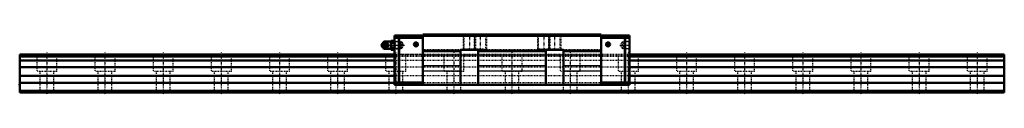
# Model space of a CAD drawing. Header units: millimetres. Extents: x -35 to 1235, y -2 to 76.
import ezdxf

# ---------------------------------------------------------------- set-up
doc = ezdxf.new("R2010")
doc.units = ezdxf.units.MM
doc.linetypes.add('Center', pattern=[1.5, 0.45, -0.5, 0.05, -0.5])
doc.linetypes.add('Dashed', pattern=[2, 1, -1])
for name, color, linetype, lineweight in [('2d ConnectionPoints', 7, 'Continuous', 50), ('AM_0', 7, 'Continuous', 50), ('AM_4', 3, 'Continuous', 25), ('AM_5', 3, 'Continuous', 25), ('AM_7', 7, 'Center', 25), ('AM_9', 6, 'Dashed', 25)]:
    doc.layers.add(name, color=color, linetype=linetype, lineweight=lineweight)

# ---------------------------------------------------------------- blocks, each defined once
blk = doc.blocks.new('1_B_PT1_8_SRN_grease_nipple_joint_0_in_ys5uy8jcz3rju3cgotq4sgdsa________0')
at = {"layer": 'AM_0'}
for p, q in [((434.4, 64.2), (434.6, 64.5)), ((434.6, 64.5), (438.7, 64.5)), ((443.8, 65.8), (436.3, 65.8)), ((444.3, 66.8), (443.8, 65.9)), ((443.8, 65.9), (443.8, 56.1)), ((444.3, 66.8), (448, 66.8)), ((444.3, 63.9), (448, 63.9)), ((448.5, 65.9), (448, 66.8)), ((432.6, 63), (432.2, 62.4)), ((432.2, 59.6), (432.6, 59)), ((434.6, 57.5), (434.3, 57.8)), ((434.6, 57.5), (438.7, 57.5)), ((436.3, 56.2), (443.8, 56.2)), ((440.2, 61), (440.6, 61)), ((443.8, 56.1), (444.3, 55.2)), ((444.3, 58.1), (448, 58.1)), ((444.3, 55.2), (448, 55.2)), ((448, 55.2), (448.5, 56.1))]:
    blk.add_line(p, q, dxfattribs=at)
for points in [[(438.3, 64.5), (438.5, 63.9), (438.7, 63.4), (438.9, 63), (439.2, 62.5), (439.5, 62), (439.8, 61.6), (440.2, 61)], [(440.6, 61), (440.3, 61.7), (440.2, 62.1), (440, 62.5), (439.7, 63.1), (439.3, 63.7), (439, 64.1), (438.7, 64.5)], [(444.3, 66.8), (444.1, 66.4), (444, 66), (443.9, 65.6), (443.9, 65.2), (444, 64.6), (444.3, 63.9)], [(444.3, 63.9), (444, 62.5), (443.9, 61.7), (443.9, 61), (443.9, 60.2), (444, 59.5), (444.3, 58.1)], [(448, 63.9), (448.2, 64.3), (448.3, 64.6), (448.4, 65), (448.4, 65.4), (448.3, 66.1), (448, 66.8)], [(448, 58.1), (448.3, 59.5), (448.4, 60.3), (448.4, 61), (448.4, 61.8), (448.3, 62.5), (448, 63.9)], [(440.2, 61), (439.8, 60.4), (439.4, 59.9), (439.2, 59.5), (438.9, 59), (438.7, 58.5), (438.5, 58.1), (438.3, 57.5)], [(438.7, 57.5), (439.3, 58.2), (439.5, 58.6), (439.8, 59), (440, 59.6), (440.3, 60.2), (440.5, 60.6), (440.6, 61)], [(444.3, 58.1), (444.1, 57.7), (444, 57.4), (443.9, 57), (443.9, 56.6), (444, 55.9), (444.3, 55.2)], [(448, 55.2), (448.2, 55.6), (448.3, 56), (448.4, 56.4), (448.4, 56.8), (448.3, 57.4), (448, 58.1)]]:
    blk.add_lwpolyline(points, dxfattribs=at)
for centre, radius, start, end in [((436.3, 62.8), 3, 90, 159.9436), ((435.1, 61), 3.3, 270, 90), ((436.3, 59.2), 3, 200.0564, 270)]:
    blk.add_arc(centre, radius, start, end, dxfattribs=at)
blk.add_ellipse((435.1, 61), major_axis=(0, 3.3), ratio=0.927184, start_param=2.207257, end_param=7.217521, dxfattribs=at)
for major_axis in [(0, 2.42), (0, -1.01)]:
    blk.add_ellipse((434, 61), major_axis=major_axis, ratio=0.927184, dxfattribs=at)
at = {"layer": 'AM_4'}
for p, q in [((436.3, 65.8), (436.3, 64.5)), ((436.3, 57.5), (436.3, 56.2))]:
    blk.add_line(p, q, dxfattribs=at)
blk.add_ellipse((435.9, 61), major_axis=(0, 2.94), ratio=0.927184, start_param=3.533104, end_param=5.891674, dxfattribs=at)
at = {"layer": 'AM_5', "linetype": 'Dashed'}
for p, q in [((448.5, 65.9), (449.5, 65.3)), ((449.5, 56.1), (449.5, 65.9)), ((456.5, 65.1), (449.5, 65.3)), ((448.5, 56.1), (449.5, 56.7)), ((456.5, 56.9), (449.5, 56.7))]:
    blk.add_line(p, q, dxfattribs=at)
at = {"layer": 'AM_7'}
for p, q in [((435.1, 57.5), (435.1, 64.5)), ((431.6, 61), (461.2, 61))]:
    blk.add_line(p, q, dxfattribs=at)
at = {"layer": 'AM_9'}
for p, q in [((436.3, 64.5), (436.3, 57.5)), ((455.9, 65.7), (448.5, 65.9)), ((456.5, 65.1), (455.9, 65.7)), ((455.9, 65.7), (455.9, 56.3)), ((456.5, 65.1), (456.5, 56.9)), ((432.7, 61), (433.1, 61)), ((433.3, 62.8), (433.3, 59.2)), ((448.5, 56.1), (455.9, 56.3)), ((455.9, 56.3), (456.5, 56.9))]:
    blk.add_line(p, q, dxfattribs=at)
for points in [[(435, 64.5), (434.7, 63.8), (434.6, 63.4), (434.4, 63), (434.1, 62.4), (433.7, 61.8), (433.4, 61.4), (433.1, 61)], [(433.2, 61.4), (433.2, 61.6), (433.3, 62), (433.4, 62.3), (433.6, 62.6), (433.9, 62.9), (434.1, 63.2), (434.4, 63.4), (434.7, 63.6), (435, 63.7), (435.4, 63.8), (435.7, 63.9), (436.1, 63.8), (436.4, 63.8), (436.8, 63.6), (437.1, 63.5)], [(435.8, 57.8), (435.7, 57.8), (435.4, 57.8), (435, 57.9), (434.7, 58), (434.5, 58.1), (434, 58.6), (433.7, 59.2), (433.5, 59.7), (433.4, 60.3), (433.4, 61.2), (433.5, 62.1), (433.6, 62.6), (433.7, 63), (434, 63.4), (434.3, 63.7), (434.5, 63.9), (434.9, 64.1), (435.5, 64.2), (435.8, 64.2)], [(433.4, 62.6), (433.5, 63), (433.8, 63.5), (434.2, 63.9), (434.4, 64.2)], [(435.8, 64.2), (435.9, 64.1), (436.1, 64.1), (436.2, 64), (436.3, 64)], [(436.3, 58), (436.9, 58.4), (437.4, 58.7), (437.9, 59.1), (438.3, 59.5), (438.5, 59.9), (438.7, 60.3), (438.9, 60.7), (438.9, 61.1), (438.8, 61.6), (438.6, 62), (438.4, 62.4), (438, 62.8), (437.6, 63.1), (437.1, 63.5), (436.5, 63.9), (436.3, 64)], [(432.7, 61), (432.9, 61.6), (433, 61.8)], [(433, 60.2), (432.9, 60.4), (432.7, 61)], [(433.1, 61), (433.6, 60.3), (433.9, 59.9), (434.1, 59.5), (434.4, 58.9), (434.7, 58.3), (434.8, 57.9), (435, 57.5)], [(433.2, 61), (433.2, 61.2), (433.2, 61.4)], [(433.2, 60.6), (433.2, 60.8), (433.2, 61)], [(437.1, 58.6), (436.8, 58.4), (436.5, 58.3), (436.1, 58.2), (435.8, 58.1), (435.4, 58.2), (435.1, 58.2), (434.7, 58.4), (434.4, 58.6), (434.1, 58.8), (433.9, 59), (433.6, 59.4), (433.4, 59.7), (433.3, 60), (433.2, 60.4), (433.2, 60.6)], [(434.3, 57.8), (434.2, 58.1), (433.8, 58.6), (433.5, 59), (433.4, 59.4)], [(436.3, 58), (436.2, 58), (436.1, 57.9), (435.9, 57.9), (435.8, 57.8)]]:
    blk.add_lwpolyline(points, dxfattribs=at)
for centre, start, end in [((436.3, 62.8), 159.9436, 180), ((436.3, 59.2), 180, 200.0564)]:
    blk.add_arc(centre, 3, start, end, dxfattribs=at)
blk.add_ellipse((435.6, 61), major_axis=(0, -2.94), ratio=0.927184, dxfattribs=at)
for centre, major_axis, start_param, end_param in [((437.1, 61), (0, -3.44), 3.553259, 5.871519), ((435.9, 61), (0, 2.94), 5.891674, 6.845665), ((437.1, 61), (0, 3.44), 2.729926, 6.694852), ((435.1, 61), (0, 3.3), 0.934336, 2.207257), ((435.9, 61), (0, 2.94), 1.550664, 1.594897), ((435.9, 61), (0, 2.94), 2.583472, 3.533104)]:
    blk.add_ellipse(centre, major_axis=major_axis, ratio=0.927184, start_param=start_param, end_param=end_param, dxfattribs=at)
blk = doc.blocks.new('2_SRN65LCSSB_PT1_81_Slide35_65_0_in_ys5uy8jcz3rju3cgotq4sgdsa________0')
at = {"layer": 'AM_0'}
for p, q in [((448.5, 73.6), (448.5, 10)), ((454.1, 73.6), (448.5, 73.6)), ((454.1, 70.6), (448.5, 70.6)), ((454.1, 73.1), (454.6, 73.6)), ((454.1, 73.6), (454.1, 73.1)), ((454.1, 71.1), (454.1, 12.5)), ((454.6, 70.6), (454.1, 71.1)), ((485.1, 73.6), (454.6, 73.6)), ((485.1, 70.6), (454.6, 70.6)), ((454.6, 70.6), (454.6, 13)), ((714.9, 75), (485.1, 75)), ((485.1, 75), (485.1, 10)), ((714.9, 73), (485.1, 73)), ((714.9, 75), (714.9, 10)), ((714.9, 73.6), (745.4, 73.6)), ((714.9, 70.6), (745.4, 70.6)), ((745.9, 73.1), (745.4, 73.6)), ((745.4, 70.6), (745.9, 71.1)), ((745.4, 70.6), (745.4, 13)), ((745.9, 73.6), (751.5, 73.6)), ((745.9, 73.6), (745.9, 73.1)), ((745.9, 71.1), (745.9, 12.5)), ((745.9, 70.6), (751.5, 70.6)), ((751.5, 73.6), (751.5, 10)), ((533.5, 53.8), (485.1, 53.8)), ((533.5, 53.3), (485.1, 53.3)), ((533.5, 55), (556.5, 55)), ((533.5, 10), (533.5, 55)), ((556.5, 55), (556.5, 10)), ((643.5, 53.8), (556.5, 53.8)), ((643.5, 53.3), (556.5, 53.3)), ((643.5, 10), (643.5, 55)), ((643.5, 55), (666.5, 55)), ((666.5, 55), (666.5, 10)), ((714.9, 53.8), (666.5, 53.8)), ((714.9, 53.3), (666.5, 53.3)), ((454.1, 13), (448.5, 13)), ((454.1, 12.5), (454.6, 13)), ((485.1, 13), (454.6, 13)), ((714.9, 13), (745.4, 13)), ((745.9, 12.5), (745.4, 13)), ((745.9, 13), (751.5, 13)), ((751.5, 10), (448.5, 10))]:
    blk.add_line(p, q, dxfattribs=at)
for centre in [(476.1, 62), (723.9, 62)]:
    blk.add_circle(centre, 2.6, dxfattribs=at)
at = {"layer": 'AM_4'}
for p, q in [((533.5, 34.6), (485.1, 34.6)), ((533.5, 27.7), (485.1, 27.7)), ((643.5, 34.6), (556.5, 34.6)), ((643.5, 27.7), (556.5, 27.7)), ((714.9, 34.6), (666.5, 34.6)), ((714.9, 27.7), (666.5, 27.7))]:
    blk.add_line(p, q, dxfattribs=at)
at = {"layer": 'AM_5', "linetype": 'Dashed'}
for p, q in [((457.3, 65.1), (456.5, 65.7)), ((456.5, 65.7), (456.5, 56.3)), ((537, 75), (537, 55)), ((551, 75), (551, 55)), ((553, 75), (553, 55)), ((567, 75), (567, 55)), ((633, 75), (633, 55)), ((647, 75), (647, 55)), ((649, 75), (649, 55)), ((663, 75), (663, 55)), ((742.8, 65.1), (743.6, 65.7)), ((751.5, 65.9), (743.6, 65.7)), ((743.6, 65.7), (743.6, 56.3)), ((457.3, 56.9), (456.5, 56.3)), ((742.8, 56.9), (743.6, 56.3)), ((751.5, 56.1), (743.6, 56.3))]:
    blk.add_line(p, q, dxfattribs=at)
at = {"layer": 'AM_7'}
for p, q in [((476.1, 59.3), (476.1, 64.7)), ((545, 76), (545, 54)), ((559, 76), (559, 54)), ((641, 76), (641, 54)), ((655, 76), (655, 54)), ((723.9, 59.3), (723.9, 64.7)), ((473.4, 62), (478.8, 62)), ((721.2, 62), (726.6, 62)), ((738.9, 61), (752.2, 61))]:
    blk.add_line(p, q, dxfattribs=at)
at = {"layer": 'AM_9'}
for p, q in [((449.1, 65.3), (448.5, 65.9)), ((458.2, 65), (449.1, 65.3)), ((449.1, 65.3), (449.1, 56.7)), ((460.6, 61), (458.2, 65)), ((458.2, 65), (458.2, 57)), ((714.9, 74), (485.1, 74)), ((537, 75), (537.8, 74.2)), ((537.8, 74.2), (537.8, 55.7)), ((537.8, 74.2), (566.2, 74.2)), ((551, 75), (551.8, 74.2)), ((551.8, 74.2), (551.8, 55.7)), ((552.2, 74.2), (553, 75)), ((552.2, 55.7), (552.2, 74.2)), ((566.2, 74.2), (567, 75)), ((566.2, 55.7), (566.2, 74.2)), ((633, 75), (633.8, 74.2)), ((633.8, 74.2), (633.8, 55.7)), ((633.8, 74.2), (662.2, 74.2)), ((647, 75), (647.7, 74.2)), ((647.7, 74.2), (647.7, 55.7)), ((648.2, 74.2), (649, 75)), ((648.2, 55.7), (648.2, 74.2)), ((662.2, 74.2), (663, 75)), ((662.2, 55.7), (662.2, 74.2)), ((741.9, 65), (739.5, 61)), ((751, 65.3), (741.9, 65)), ((741.9, 65), (741.9, 57)), ((751.5, 65.8), (751, 65.3)), ((751, 65.3), (751, 56.7)), ((448.5, 56.1), (449.1, 56.7)), ((449.1, 56.7), (458.2, 57)), ((458.2, 57), (460.6, 61)), ((533.5, 55), (485.1, 55)), ((537.8, 55.7), (537, 55)), ((566.2, 55.7), (537.8, 55.7)), ((551.8, 55.7), (551, 55)), ((553, 55), (552.2, 55.7)), ((643.5, 55), (556.5, 55)), ((567, 55), (566.2, 55.7)), ((633.8, 55.7), (633, 55)), ((662.2, 55.7), (633.8, 55.7)), ((647.7, 55.7), (647, 55)), ((649, 55), (648.2, 55.7)), ((663, 55), (662.2, 55.7)), ((714.9, 55), (666.5, 55)), ((739.5, 61), (741.9, 57)), ((741.9, 57), (751, 56.7)), ((751, 56.7), (751.5, 56.2)), ((485.1, 49), (448.5, 49)), ((751.5, 47.3), (448.5, 47.3)), ((751.5, 46.5), (448.5, 46.5)), ((751.5, 46.3), (448.5, 46.3)), ((751.5, 41.5), (448.5, 41.5)), ((714.9, 48), (485.1, 48)), ((751.5, 49), (714.9, 49)), ((751.5, 32.5), (448.5, 32.5)), ((751.5, 21.5), (448.5, 21.5)), ((751.5, 12.5), (448.5, 12.5))]:
    blk.add_line(p, q, dxfattribs=at)
blk = doc.blocks.new('3_SRN65LC127035_Track_0_in_ys5uy8jcz3rju3cgotq4sgdsa________0')
at = {"layer": 'AM_0'}
for p, q in [((448.5, 49), (-35, 49)), ((-35, 49), (-35, 0)), ((448.5, 47.34), (-35, 47.34)), ((448.5, 46.51), (-35, 46.51)), ((448.5, 46.26), (-35, 46.26)), ((448.5, 41.5), (-35, 41.5)), ((1235, 49), (751.5, 49)), ((1235, 47.34), (751.5, 47.34)), ((1235, 46.51), (751.5, 46.51)), ((1235, 46.26), (751.5, 46.26)), ((1235, 41.5), (751.5, 41.5)), ((1235, 49), (1235, 0)), ((448.5, 32.5), (-35, 32.5)), ((1235, 32.5), (751.5, 32.5)), ((448.5, 21.5), (-35, 21.5)), ((1235, 21.5), (751.5, 21.5)), ((448.5, 12.5), (-35, 12.5)), ((1235, 2), (-35, 2)), ((1235, 0), (-35, 0)), ((1235, 12.5), (751.5, 12.5))]:
    blk.add_line(p, q, dxfattribs=at)
at = {"layer": 'AM_7'}
for p, q in [((0, 51.45), (0, -2.45)), ((75, 51.45), (75, -2.45)), ((150, 51.45), (150, -2.45)), ((225, 51.45), (225, -2.45)), ((300, 51.45), (300, -2.45)), ((375, 51.45), (375, -2.45)), ((450, 51.45), (450, -2.45)), ((525, 51.45), (525, -2.45)), ((600, 51.45), (600, -2.45)), ((675, 51.45), (675, -2.45)), ((750, 51.45), (750, -2.45)), ((825, 51.45), (825, -2.45)), ((900, 51.45), (900, -2.45)), ((975, 51.45), (975, -2.45)), ((1050, 51.45), (1050, -2.45)), ((1125, 51.45), (1125, -2.45)), ((1200, 51.45), (1200, -2.45))]:
    blk.add_line(p, q, dxfattribs=at)
at = {"layer": 'AM_9'}
for p, q in [((-13, 49), (-13, 27)), ((13, 27), (13, 49)), ((62, 49), (62, 27)), ((88, 27), (88, 49)), ((137, 49), (137, 27)), ((163, 27), (163, 49)), ((212, 49), (212, 27)), ((238, 27), (238, 49)), ((287, 49), (287, 27)), ((313, 27), (313, 49)), ((362, 49), (362, 27)), ((388, 27), (388, 49)), ((437, 49), (437, 27)), ((751.5, 49), (448.5, 49)), ((751.5, 47.34), (448.5, 47.34)), ((751.5, 46.51), (448.5, 46.51)), ((751.5, 46.26), (448.5, 46.26)), ((751.5, 41.5), (448.5, 41.5)), ((463, 27), (463, 49)), ((512, 49), (512, 27)), ((538, 27), (538, 49)), ((587, 49), (587, 27)), ((613, 27), (613, 49)), ((662, 49), (662, 27)), ((688, 27), (688, 49)), ((737, 49), (737, 27)), ((763, 27), (763, 49)), ((812, 49), (812, 27)), ((838, 27), (838, 49)), ((887, 49), (887, 27)), ((913, 27), (913, 49)), ((962, 49), (962, 27)), ((988, 27), (988, 49)), ((1037, 49), (1037, 27)), ((1063, 27), (1063, 49)), ((1112, 49), (1112, 27)), ((1138, 27), (1138, 49)), ((1187, 49), (1187, 27)), ((1213, 27), (1213, 49)), ((13, 27), (-13, 27)), ((-9, 27), (-9, 0)), ((9, 0), (9, 27)), ((88, 27), (62, 27)), ((66, 27), (66, 0)), ((84, 0), (84, 27)), ((163, 27), (137, 27)), ((141, 27), (141, 0)), ((159, 0), (159, 27)), ((238, 27), (212, 27)), ((216, 27), (216, 0)), ((234, 0), (234, 27)), ((313, 27), (287, 27)), ((291, 27), (291, 0)), ((309, 0), (309, 27)), ((388, 27), (362, 27)), ((366, 27), (366, 0)), ((384, 0), (384, 27)), ((463, 27), (437, 27)), ((441, 27), (441, 0)), ((751.5, 32.5), (448.5, 32.5)), ((459, 0), (459, 27)), ((538, 27), (512, 27)), ((516, 27), (516, 0)), ((534, 0), (534, 27)), ((613, 27), (587, 27)), ((591, 27), (591, 0)), ((609, 0), (609, 27)), ((688, 27), (662, 27)), ((666, 27), (666, 0)), ((684, 0), (684, 27)), ((763, 27), (737, 27)), ((741, 27), (741, 0)), ((759, 0), (759, 27)), ((838, 27), (812, 27)), ((816, 27), (816, 0)), ((834, 0), (834, 27)), ((913, 27), (887, 27)), ((891, 27), (891, 0)), ((909, 0), (909, 27)), ((988, 27), (962, 27)), ((966, 27), (966, 0)), ((984, 0), (984, 27)), ((1063, 27), (1037, 27)), ((1041, 27), (1041, 0)), ((1059, 0), (1059, 27)), ((1138, 27), (1112, 27)), ((1116, 27), (1116, 0)), ((1134, 0), (1134, 27)), ((1213, 27), (1187, 27)), ((1191, 27), (1191, 0)), ((1209, 0), (1209, 27)), ((751.5, 21.5), (448.5, 21.5)), ((751.5, 12.5), (448.5, 12.5))]:
    blk.add_line(p, q, dxfattribs=at)

msp = doc.modelspace()

# ---------------------------------------------------------------- linework, layer by layer
at = {"layer": '2d ConnectionPoints'}
for p in [(448.5, 61), (476.1, 62), (476.1, 62), (723.9, 62), (723.9, 62), (751.5, 61), (-35, 10), (0, 0), (0, 0), (600, 10)]:
    msp.add_point(p, dxfattribs=at)

# ---------------------------------------------------------------- block references
for name in ['1_B_PT1_8_SRN_grease_nipple_joint_0_in_ys5uy8jcz3rju3cgotq4sgdsa________0', '2_SRN65LCSSB_PT1_81_Slide35_65_0_in_ys5uy8jcz3rju3cgotq4sgdsa________0', '3_SRN65LC127035_Track_0_in_ys5uy8jcz3rju3cgotq4sgdsa________0']:
    msp.add_blockref(name, (0, 0))

doc.saveas('drawing.dxf')
